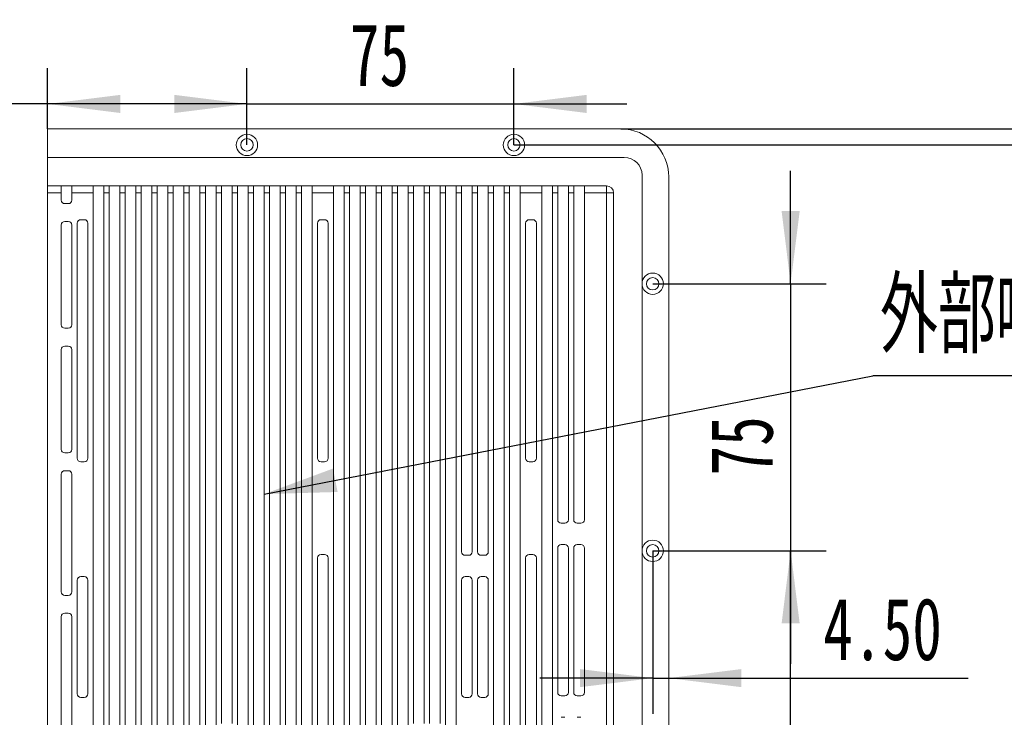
# Model space of a CAD drawing. Header units: millimetres. Extents: x 0 to 658, y -2 to 210.
# Tile 7 of 11: x 218 to 273, y 125 to 164. Entities that reach past the tile are written whole.
import ezdxf

# ---------------------------------------------------------------- set-up
doc = ezdxf.new("R2010")
doc.units = ezdxf.units.MM
doc.layers.add('图框', color=7, linetype='Continuous')
doc.styles.add('SLDTEXTSTYLE0', font='TXT', dxfattribs={"width": 0.7, "bigfont": 'bigfont'})
doc.styles.add('SLDTEXTSTYLE1', font='TXT', dxfattribs={"width": 0.7})
doc.dimstyles.new('SLDDIMSTYLE0', dxfattribs={"dimtxt": 3.5, "dimasz": 4.08, "dimexe": 0, "dimexo": 0.0625, "dimgap": 0.875, "dimtad": 2, "dimlfac": 5, "dimrnd": 1e-09, "dimzin": 12, "dimdsep": 46, "dimtxsty": 'SLDTEXTSTYLE1', "dimsah": 1, "dimcen": 0.09, "dimadec": 0, "dimazin": 3, "dimtfac": 1, "dimtofl": 0, "dimtmove": 0, "dimatfit": 3, "dimfxl": 0, "dimfrac": 2, "dimtolj": 1, "dimtzin": 12, "dimarcsym": 0})
doc.dimstyles.new('SLDDIMSTYLE2', dxfattribs={"dimtxt": 3.5, "dimasz": 4.08, "dimexe": 0, "dimexo": 0.0625, "dimgap": 0.875, "dimtad": 2, "dimlfac": 5, "dimrnd": 1e-09, "dimzin": 12, "dimdsep": 46, "dimtxsty": 'SLDTEXTSTYLE1', "dimsah": 1, "dimcen": 0.09, "dimadec": 0, "dimazin": 3, "dimtfac": 1, "dimtmove": 0, "dimatfit": 0, "dimfxl": 0, "dimfrac": 2, "dimtolj": 1, "dimtzin": 12, "dimarcsym": 0})
doc.dimstyles.new('SLDDIMSTYLE3', dxfattribs={"dimtxt": 3.5, "dimasz": 4.08, "dimexe": 0, "dimexo": 0.0625, "dimgap": 0.875, "dimtad": 2, "dimlfac": 5, "dimrnd": 1e-09, "dimzin": 4, "dimdsep": 46, "dimtxsty": 'SLDTEXTSTYLE1', "dimsah": 1, "dimcen": 0.09, "dimadec": 0, "dimazin": 1, "dimtfac": 1, "dimtmove": 0, "dimatfit": 0, "dimfxl": 0, "dimfrac": 2, "dimtolj": 1, "dimtzin": 12, "dimarcsym": 0})
doc.dimstyles.new('SLDDIMSTYLE7', dxfattribs={"dimtxt": 0.18, "dimasz": 4.08, "dimexe": 0, "dimexo": 0.0625, "dimgap": 0, "dimtad": 0, "dimtih": 1, "dimtoh": 1, "dimdec": 0, "dimrnd": 1e-09, "dimzin": 0, "dimdsep": 46, "dimtxsty": 'Standard', "dimsah": 1, "dimcen": 0.09, "dimadec": 0, "dimazin": 0, "dimtfac": 4.08, "dimtdec": 0, "dimtofl": 0, "dimtmove": 0, "dimatfit": 3, "dimfxl": 0, "dimfrac": 2, "dimtolj": 1, "dimtzin": 0, "dimarcsym": 0})

# ---------------------------------------------------------------- blocks, each defined once
blk = doc.blocks.new('_D_40')
at = {"layer": '图框'}
for p, q in [((230.814, 156.96), (230.814, 161.26)), ((245.814, 156.96), (245.814, 161.26)), ((230.814, 159.26), (224.464, 159.26)), ((230.814, 159.26), (245.814, 159.26)), ((245.814, 159.26), (252.164, 159.26))]:
    blk.add_line(p, q, dxfattribs=at)
for points in [[(230.814, 159.26), (226.734, 159.768), (226.734, 158.752)], [(245.814, 159.26), (249.894, 158.752), (249.894, 159.768)]]:
    blk.add_solid(points, dxfattribs=at)
at = {"layer": '图框', "insert": (236.595, 163.772), "char_height": 3.5, "attachment_point": 1, "style": 'SLDTEXTSTYLE1'}
blk.add_mtext('75', dxfattribs=at)
blk = doc.blocks.new('_D_41')
at = {"layer": '图框'}
for p, q in [((261.364, 149.16), (261.364, 155.51)), ((253.614, 149.16), (263.364, 149.16)), ((261.364, 149.16), (261.364, 134.16)), ((253.614, 134.16), (263.364, 134.16)), ((261.364, 134.16), (261.364, 127.81))]:
    blk.add_line(p, q, dxfattribs=at)
for points in [[(261.364, 149.16), (261.872, 153.24), (260.856, 153.24)], [(261.364, 134.16), (260.856, 130.08), (261.872, 130.08)]]:
    blk.add_solid(points, dxfattribs=at)
at = {"layer": '图框', "insert": (256.852, 138.389), "char_height": 3.5, "attachment_point": 1, "rotation": 90, "style": 'SLDTEXTSTYLE1'}
blk.add_mtext('75', dxfattribs=at)
blk = doc.blocks.new('_D_42')
at = {"layer": '图框'}
for p, q in [((253.614, 134.16), (263.364, 134.16)), ((261.364, 104.16), (261.364, 134.16)), ((253.614, 104.16), (263.364, 104.16))]:
    blk.add_line(p, q, dxfattribs=at)
for points in [[(261.364, 134.16), (260.856, 130.08), (261.872, 130.08)], [(261.364, 104.16), (261.872, 108.24), (260.856, 108.24)]]:
    blk.add_solid(points, dxfattribs=at)
at = {"layer": '图框', "insert": (256.852, 116.37), "char_height": 3.5, "attachment_point": 1, "rotation": 90, "style": 'SLDTEXTSTYLE1'}
blk.add_mtext('150', dxfattribs=at)
blk = doc.blocks.new('_D_44')
at = {"layer": '图框'}
for p, q in [((219.614, 157.86), (219.614, 161.26)), ((230.814, 156.96), (230.814, 161.26)), ((219.614, 159.26), (209.846, 159.26)), ((230.814, 159.26), (219.614, 159.26))]:
    blk.add_line(p, q, dxfattribs=at)
for points in [[(219.614, 159.26), (223.694, 158.752), (223.694, 159.768)], [(230.814, 159.26), (226.734, 159.768), (226.734, 158.752)]]:
    blk.add_solid(points, dxfattribs=at)
at = {"layer": '图框', "insert": (209.846, 163.772), "char_height": 3.5, "attachment_point": 1, "style": 'SLDTEXTSTYLE1'}
blk.add_mtext('56', dxfattribs=at)
blk = doc.blocks.new('_D_45')
at = {"layer": '图框'}
for p, q in [((282.514, 157.86), (282.514, 165.08)), ((251.814, 157.86), (284.514, 157.86)), ((282.514, 156.96), (282.514, 157.86)), ((245.814, 156.96), (284.514, 156.96)), ((282.514, 156.96), (282.514, 150.61))]:
    blk.add_line(p, q, dxfattribs=at)
for points in [[(282.514, 157.86), (283.022, 161.94), (282.006, 161.94)], [(282.514, 156.96), (282.006, 152.88), (283.022, 152.88)]]:
    blk.add_solid(points, dxfattribs=at)
at = {"layer": '图框', "insert": (278.002, 156.933), "char_height": 3.5, "attachment_point": 1, "rotation": 90, "style": 'SLDTEXTSTYLE1'}
blk.add_mtext('4.50', dxfattribs=at)
blk = doc.blocks.new('_D_46')
at = {"layer": '图框'}
for p, q in [((253.614, 134.16), (253.614, 125.01)), ((253.614, 127.01), (247.264, 127.01)), ((253.614, 127.01), (254.514, 127.01)), ((254.514, 127.01), (271.345, 127.01))]:
    blk.add_line(p, q, dxfattribs=at)
for points in [[(253.614, 127.01), (249.534, 127.518), (249.534, 126.502)], [(254.514, 127.01), (258.594, 126.502), (258.594, 127.518)]]:
    blk.add_solid(points, dxfattribs=at)
at = {"layer": '图框', "insert": (263.198, 131.522), "char_height": 3.5, "attachment_point": 1, "style": 'SLDTEXTSTYLE1'}
blk.add_mtext('4.50', dxfattribs=at)
blk = doc.blocks.new('SW_NOTE_3')
at = {"layer": '图框', "color": 0}
blk.add_line((22.459, 0), (0, 0), dxfattribs=at)
at = {"layer": '图框', "color": 0, "insert": (0.391, 5.511), "char_height": 4.23333, "attachment_point": 1, "style": 'SLDTEXTSTYLE0'}
blk.add_mtext('\\M+18A4F\\M+19594喷\\M+18EBD', dxfattribs=at)

msp = doc.modelspace()

# ---------------------------------------------------------------- linework, layer by layer
at = {"color": 7, "linetype": 'Continuous', "lineweight": 15}
for p, q in [((251.81403726, 157.85974716), (219.61403683, 157.85974716)), ((219.61403683, 157.85974716), (219.61403683, 156.25974689)), ((252.01403767, 156.25974689), (219.61403683, 156.25974689)), ((219.61403683, 156.25974689), (219.61403683, 154.65974663)), ((253.01403671, 83.05974756), (253.01403671, 155.25974636)), ((254.51403677, 83.15974627), (254.51403677, 155.15974616)), ((219.61403683, 154.25974582), (219.61403683, 154.65974663)), ((219.61403683, 154.65974663), (220.37403702, 154.65974663)), ((220.37403702, 154.25974582), (220.37403702, 154.65974663)), ((220.97403675, 154.65974663), (220.37403702, 154.65974663)), ((220.97403675, 154.65974663), (222.17403695, 154.65974663)), ((220.97403675, 154.25974582), (220.97403675, 154.65974663)), ((222.17403695, 154.65974663), (222.17403695, 154.25974582)), ((222.77403667, 154.65974663), (222.17403695, 154.65974663)), ((222.77403667, 154.25974582), (222.77403667, 154.65974663)), ((222.77403667, 154.65974663), (223.07403728, 154.65974663)), ((223.07403728, 154.25974582), (223.07403728, 154.65974663)), ((223.67403701, 154.65974663), (223.07403728, 154.65974663)), ((223.67403701, 154.25974582), (223.67403701, 154.65974663)), ((223.67403701, 154.65974663), (223.97403687, 154.65974663)), ((223.97403687, 154.25974582), (223.97403687, 154.65974663)), ((224.57403697, 154.65974663), (223.97403687, 154.65974663)), ((224.57403697, 154.65974663), (224.87403683, 154.65974663)), ((224.57403697, 154.25974582), (224.57403697, 154.65974663)), ((224.87403683, 154.25974582), (224.87403683, 154.65974663)), ((225.47403693, 154.65974663), (224.87403683, 154.65974663)), ((225.47403693, 154.25974582), (225.47403693, 154.65974663)), ((225.47403693, 154.65974663), (225.77403679, 154.65974663)), ((225.77403679, 154.25974582), (225.77403679, 154.65974663)), ((226.37403689, 154.65974663), (225.77403679, 154.65974663)), ((226.37403689, 154.25974582), (226.37403689, 154.65974663)), ((226.37403689, 154.65974663), (226.67403675, 154.65974663)), ((226.67403675, 154.25974582), (226.67403675, 154.65974663)), ((227.27403685, 154.65974663), (226.67403675, 154.65974663)), ((227.27403685, 154.65974663), (227.5740369, 154.65974663)), ((227.27403685, 154.25974582), (227.27403685, 154.65974663)), ((227.5740369, 154.25974582), (227.5740369, 154.65974663)), ((228.174037, 154.65974663), (227.5740369, 154.65974663)), ((228.174037, 154.65974663), (228.47403686, 154.65974663)), ((228.174037, 154.25974582), (228.174037, 154.65974663)), ((228.47403686, 154.25974582), (228.47403686, 154.65974663)), ((229.07403696, 154.65974663), (228.47403686, 154.65974663)), ((229.07403696, 154.25974582), (229.07403696, 154.65974663)), ((229.07403696, 154.65974663), (229.37403692, 154.65974663)), ((229.37403692, 154.25974582), (229.37403692, 154.65974663)), ((229.97403692, 154.65974663), (229.37403692, 154.65974663)), ((229.97403692, 154.65974663), (230.27403692, 154.65974663)), ((229.97403692, 154.25974582), (229.97403692, 154.65974663)), ((230.27403692, 154.25974582), (230.27403692, 154.65974663)), ((230.87403693, 154.65974663), (230.27403692, 154.65974663)), ((230.87403693, 154.25974582), (230.87403693, 154.65974663)), ((230.87403693, 154.65974663), (231.17403693, 154.65974663)), ((231.17403693, 154.25974582), (231.17403693, 154.65974663)), ((231.77403694, 154.65974663), (231.17403693, 154.65974663)), ((231.77403694, 154.65974663), (232.07403689, 154.65974663)), ((231.77403694, 154.25974582), (231.77403694, 154.65974663)), ((232.07403689, 154.25974582), (232.07403689, 154.65974663)), ((232.67403699, 154.65974663), (232.07403689, 154.65974663)), ((232.67403699, 154.25974582), (232.67403699, 154.65974663)), ((232.67403699, 154.65974663), (232.97403685, 154.65974663)), ((232.97403685, 154.25974582), (232.97403685, 154.65974663)), ((233.57403695, 154.65974663), (232.97403685, 154.65974663)), ((233.57403695, 154.25974582), (233.57403695, 154.65974663)), ((233.57403695, 154.65974663), (233.87403682, 154.65974663)), ((233.87403682, 154.25974582), (233.87403682, 154.65974663)), ((234.47403691, 154.65974663), (233.87403682, 154.65974663)), ((234.47403691, 154.25974582), (234.47403691, 154.65974663)), ((234.47403691, 154.65974663), (235.67403674, 154.65974663)), ((235.67403674, 154.25974582), (235.67403674, 154.65974663)), ((236.27403684, 154.65974663), (235.67403674, 154.65974663)), ((236.27403684, 154.65974663), (236.57403707, 154.65974663)), ((236.27403684, 154.25974582), (236.27403684, 154.65974663)), ((236.57403707, 154.25974582), (236.57403707, 154.65974663)), ((237.1740368, 154.65974663), (236.57403707, 154.65974663)), ((237.1740368, 154.25974582), (237.1740368, 154.65974663)), ((237.1740368, 154.65974663), (237.47403666, 154.65974663)), ((237.47403666, 154.25974582), (237.47403666, 154.65974663)), ((238.07403713, 154.65974663), (237.47403666, 154.65974663)), ((238.07403713, 154.25974582), (238.07403713, 154.65974663)), ((238.07403713, 154.65974663), (238.37403699, 154.65974663)), ((238.37403699, 154.25974582), (238.37403699, 154.65974663)), ((238.97403672, 154.65974663), (238.37403699, 154.65974663)), ((238.97403672, 154.65974663), (239.27403658, 154.65974663)), ((238.97403672, 154.25974582), (238.97403672, 154.65974663)), ((239.27403658, 154.25974582), (239.27403658, 154.65974663)), ((239.87403705, 154.65974663), (239.27403658, 154.65974663)), ((239.87403705, 154.65974663), (240.17403692, 154.65974663)), ((239.87403705, 154.25974582), (239.87403705, 154.65974663)), ((240.17403692, 154.25974582), (240.17403692, 154.65974663)), ((240.77403664, 154.65974663), (240.17403692, 154.65974663)), ((240.77403664, 154.65974663), (241.07403725, 154.65974663)), ((240.77403664, 154.25974582), (240.77403664, 154.65974663)), ((241.07403725, 154.25974582), (241.07403725, 154.65974663)), ((241.67403698, 154.65974663), (241.07403725, 154.65974663)), ((241.67403698, 154.25974582), (241.67403698, 154.65974663)), ((241.67403698, 154.65974663), (241.97403684, 154.65974663)), ((241.97403684, 154.25974582), (241.97403684, 154.65974663)), ((242.57403657, 154.65974663), (241.97403684, 154.65974663)), ((242.57403657, 154.65974663), (242.87403717, 154.65974663)), ((242.57403657, 154.25974582), (242.57403657, 154.65974663)), ((242.87403717, 154.25974582), (242.87403717, 154.65974663)), ((243.47403764, 154.65974663), (242.87403717, 154.65974663)), ((243.47403764, 154.65974663), (243.77403676, 154.65974663)), ((243.47403764, 154.25974582), (243.47403764, 154.65974663)), ((243.77403676, 154.25974582), (243.77403676, 154.65974663)), ((244.37403649, 154.65974663), (243.77403676, 154.65974663)), ((244.37403649, 154.65974663), (244.6740371, 154.65974663)), ((244.37403649, 154.25974582), (244.37403649, 154.65974663)), ((244.6740371, 154.25974582), (244.6740371, 154.65974663)), ((245.27403682, 154.65974663), (244.6740371, 154.65974663)), ((245.27403682, 154.25974582), (245.27403682, 154.65974663)), ((245.27403682, 154.65974663), (245.57403743, 154.65974663)), ((245.57403743, 154.25974582), (245.57403743, 154.65974663)), ((246.17403716, 154.65974663), (245.57403743, 154.65974663)), ((246.17403716, 154.65974663), (247.37403661, 154.65974663)), ((246.17403716, 154.25974582), (246.17403716, 154.65974663)), ((247.37403661, 154.25974582), (247.37403661, 154.65974663)), ((247.97403633, 154.65974663), (247.37403661, 154.65974663)), ((247.97403633, 154.25974582), (247.97403633, 154.65974663)), ((247.97403633, 154.65974663), (248.27403694, 154.65974663)), ((248.27403694, 154.25974582), (248.27403694, 154.65974663)), ((248.87403667, 154.65974663), (248.27403694, 154.65974663)), ((248.87403667, 154.65974663), (249.17403727, 154.65974663)), ((248.87403667, 154.25974582), (248.87403667, 154.65974663)), ((249.17403727, 154.25974582), (249.17403727, 154.65974663)), ((249.774037, 154.65974663), (249.17403727, 154.65974663)), ((249.774037, 154.65974663), (251.01403713, 154.65974663)), ((249.774037, 154.25974582), (249.774037, 154.65974663)), ((251.01403713, 154.25974582), (251.01403713, 154.65974663)), ((219.61403683, 154.25974582), (219.61403683, 84.05974661)), ((220.37403702, 154.25974582), (219.61403683, 154.25974582)), ((220.37403702, 153.8597465), (220.37403702, 154.25974582)), ((222.17403695, 154.25974582), (220.97403675, 154.25974582)), ((220.97403675, 153.8597465), (220.97403675, 154.25974582)), ((222.17403695, 154.25974582), (222.17403695, 84.05974661)), ((222.77403667, 84.05974661), (222.77403667, 154.25974582)), ((223.07403728, 154.25974582), (222.77403667, 154.25974582)), ((223.07403728, 84.05974661), (223.07403728, 154.25974582)), ((223.67403701, 84.05974661), (223.67403701, 154.25974582)), ((223.97403687, 154.25974582), (223.67403701, 154.25974582)), ((223.97403687, 122.85974626), (223.97403687, 154.25974582)), ((224.87403683, 154.25974582), (224.57403697, 154.25974582)), ((224.57403697, 122.85974626), (224.57403697, 154.25974582)), ((224.87403683, 84.05974661), (224.87403683, 154.25974582)), ((225.47403693, 84.05974661), (225.47403693, 154.25974582)), ((225.77403679, 154.25974582), (225.47403693, 154.25974582)), ((225.77403679, 84.05974661), (225.77403679, 154.25974582)), ((226.37403689, 84.05974661), (226.37403689, 154.25974582)), ((226.67403675, 154.25974582), (226.37403689, 154.25974582)), ((226.67403675, 84.05974661), (226.67403675, 154.25974582)), ((227.5740369, 154.25974582), (227.27403685, 154.25974582)), ((227.27403685, 84.05974661), (227.27403685, 154.25974582)), ((227.5740369, 84.05974661), (227.5740369, 154.25974582)), ((228.174037, 84.05974661), (228.174037, 154.25974582)), ((228.47403686, 154.25974582), (228.174037, 154.25974582)), ((228.47403686, 84.05974661), (228.47403686, 154.25974582)), ((229.07403696, 84.05974661), (229.07403696, 154.25974582)), ((229.37403692, 154.25974582), (229.07403696, 154.25974582)), ((229.37403692, 124.45974652), (229.37403692, 154.25974582)), ((229.97403692, 124.45974652), (229.97403692, 154.25974582)), ((230.27403692, 154.25974582), (229.97403692, 154.25974582)), ((230.27403692, 84.05974661), (230.27403692, 154.25974582)), ((230.87403693, 84.05974661), (230.87403693, 154.25974582)), ((231.17403693, 154.25974582), (230.87403693, 154.25974582)), ((231.17403693, 84.05974661), (231.17403693, 154.25974582)), ((231.77403694, 84.05974661), (231.77403694, 154.25974582)), ((232.07403689, 154.25974582), (231.77403694, 154.25974582)), ((232.07403689, 84.05974661), (232.07403689, 154.25974582)), ((232.67403699, 84.05974661), (232.67403699, 154.25974582)), ((232.97403685, 154.25974582), (232.67403699, 154.25974582)), ((232.97403685, 84.05974661), (232.97403685, 154.25974582)), ((233.57403695, 84.05974661), (233.57403695, 154.25974582)), ((233.87403682, 154.25974582), (233.57403695, 154.25974582)), ((233.87403682, 84.05974661), (233.87403682, 154.25974582)), ((234.47403691, 84.05974661), (234.47403691, 154.25974582)), ((235.67403674, 154.25974582), (234.47403691, 154.25974582)), ((235.67403674, 84.05974661), (235.67403674, 154.25974582)), ((236.27403684, 84.05974661), (236.27403684, 154.25974582)), ((236.57403707, 154.25974582), (236.27403684, 154.25974582)), ((236.57403707, 84.05974661), (236.57403707, 154.25974582)), ((237.1740368, 84.05974661), (237.1740368, 154.25974582)), ((237.47403666, 154.25974582), (237.1740368, 154.25974582)), ((237.47403666, 84.05974661), (237.47403666, 154.25974582)), ((238.07403713, 84.05974661), (238.07403713, 154.25974582)), ((238.37403699, 154.25974582), (238.07403713, 154.25974582)), ((238.37403699, 84.05974661), (238.37403699, 154.25974582)), ((239.27403658, 154.25974582), (238.97403672, 154.25974582)), ((238.97403672, 84.05974661), (238.97403672, 154.25974582)), ((239.27403658, 84.05974661), (239.27403658, 154.25974582)), ((240.17403692, 154.25974582), (239.87403705, 154.25974582)), ((239.87403705, 84.05974661), (239.87403705, 154.25974582)), ((240.17403692, 124.45974652), (240.17403692, 154.25974582)), ((240.77403664, 124.45974652), (240.77403664, 154.25974582)), ((241.07403725, 154.25974582), (240.77403664, 154.25974582)), ((241.07403725, 124.45974652), (241.07403725, 154.25974582)), ((241.67403698, 124.45974652), (241.67403698, 154.25974582)), ((241.97403684, 154.25974582), (241.67403698, 154.25974582)), ((241.97403684, 84.05974661), (241.97403684, 154.25974582)), ((242.57403657, 84.05974661), (242.57403657, 154.25974582)), ((242.87403717, 154.25974582), (242.57403657, 154.25974582)), ((242.87403717, 134.10974634), (242.87403717, 154.25974582)), ((243.77403676, 154.25974582), (243.47403764, 154.25974582)), ((243.47403764, 134.10974634), (243.47403764, 154.25974582)), ((243.77403676, 134.10974634), (243.77403676, 154.25974582)), ((244.6740371, 154.25974582), (244.37403649, 154.25974582)), ((244.37403649, 134.10974634), (244.37403649, 154.25974582)), ((244.6740371, 84.05974661), (244.6740371, 154.25974582)), ((245.27403682, 84.05974661), (245.27403682, 154.25974582)), ((245.57403743, 154.25974582), (245.27403682, 154.25974582)), ((245.57403743, 84.05974661), (245.57403743, 154.25974582)), ((247.37403661, 154.25974582), (246.17403716, 154.25974582)), ((246.17403716, 84.05974661), (246.17403716, 154.25974582)), ((247.37403661, 84.05974661), (247.37403661, 154.25974582)), ((247.97403633, 84.05974661), (247.97403633, 154.25974582)), ((248.27403694, 154.25974582), (247.97403633, 154.25974582)), ((248.27403694, 135.90974645), (248.27403694, 154.25974582)), ((248.87403667, 135.90974645), (248.87403667, 154.25974582)), ((249.17403727, 154.25974582), (248.87403667, 154.25974582)), ((249.17403727, 135.90974645), (249.17403727, 154.25974582)), ((249.774037, 135.90974645), (249.774037, 154.25974582)), ((251.01403713, 154.25974582), (249.774037, 154.25974582)), ((251.01403713, 84.05974661), (251.01403713, 154.25974582)), ((251.01403713, 154.25974582), (251.41403645, 154.25974582)), ((251.41403645, 154.25974582), (251.41403645, 84.05974661)), ((220.77403709, 153.6597461), (220.57403668, 153.6597461)), ((221.47403702, 152.75974576), (221.67403668, 152.75974576)), ((234.97403681, 152.75974576), (235.17403684, 152.75974576)), ((246.67403668, 152.75974576), (246.87403708, 152.75974576)), ((220.37403702, 146.85974647), (220.37403702, 152.45974664)), ((220.57403668, 152.65974705), (220.77403709, 152.65974705)), ((220.97403675, 146.85974647), (220.97403675, 152.45974664)), ((221.27403661, 139.35974645), (221.27403661, 152.55974685)), ((221.87403708, 139.35974645), (221.87403708, 152.55974685)), ((234.77403678, 139.35974645), (234.77403678, 152.55974685)), ((235.37403688, 139.35974645), (235.37403688, 152.55974685)), ((246.47403627, 139.35974645), (246.47403627, 152.55974685)), ((247.07403749, 139.35974645), (247.07403749, 152.55974685)), ((220.77403709, 146.65974681), (220.57403668, 146.65974681)), ((220.57403668, 145.65974627), (220.77403709, 145.65974627)), ((220.37403702, 139.85974644), (220.37403702, 145.45974661)), ((220.97403675, 139.85974644), (220.97403675, 145.45974661)), ((220.77403709, 139.65974641), (220.57403668, 139.65974641)), ((221.47403702, 139.15974642), (221.67403668, 139.15974642)), ((234.97403681, 139.15974642), (235.17403684, 139.15974642)), ((246.67403668, 139.15974642), (246.87403708, 139.15974642)), ((220.37403702, 131.85974662), (220.37403702, 138.45974644)), ((220.57403668, 138.65974643), (220.77403709, 138.65974643)), ((220.97403675, 131.85974662), (220.97403675, 138.45974644)), ((248.47403735, 135.70974641), (248.67403626, 135.70974641)), ((249.37403619, 135.70974641), (249.5740366, 135.70974641)), ((248.47403735, 134.5097464), (248.67403626, 134.5097464)), ((249.37403619, 134.5097464), (249.5740366, 134.5097464)), ((234.97403681, 133.95974641), (235.17403684, 133.95974641)), ((243.07403683, 133.9097463), (243.27403724, 133.9097463)), ((243.97403717, 133.9097463), (244.17403757, 133.9097463)), ((246.67403668, 133.95974641), (246.87403708, 133.95974641)), ((248.27403694, 126.20974635), (248.27403694, 134.30974637)), ((248.87403667, 126.20974635), (248.87403667, 134.30974637)), ((249.17403727, 126.20974635), (249.17403727, 134.30974637)), ((249.774037, 126.20974635), (249.774037, 134.30974637)), ((234.77403678, 104.55974792), (234.77403678, 133.75974637)), ((235.37403688, 104.55974792), (235.37403688, 133.75974637)), ((246.47403627, 104.55974792), (246.47403627, 133.75974637)), ((247.07403749, 104.55974792), (247.07403749, 133.75974637)), ((221.27403661, 126.12974648), (221.27403661, 132.50974645)), ((221.47403702, 132.70974648), (221.67403668, 132.70974648)), ((221.87403708, 126.12974648), (221.87403708, 132.50974645)), ((242.87403717, 126.12974648), (242.87403717, 132.50974645)), ((243.07403683, 132.70974648), (243.27403724, 132.70974648)), ((243.47403764, 126.12974648), (243.47403764, 132.50974645)), ((243.77403676, 126.12974648), (243.77403676, 132.50974645)), ((243.97403717, 132.70974648), (244.17403757, 132.70974648)), ((244.37403649, 126.12974648), (244.37403649, 132.50974645)), ((220.77403709, 131.65974621), (220.57403668, 131.65974621)), ((220.57403668, 130.65974642), (220.77403709, 130.65974642)), ((220.37403702, 123.8597468), (220.37403702, 130.45974676)), ((220.97403675, 123.8597468), (220.97403675, 130.45974676)), ((221.47403702, 125.92974608), (221.67403668, 125.92974608)), ((243.07403683, 125.92974608), (243.27403724, 125.92974608)), ((243.97403717, 125.92974608), (244.17403757, 125.92974608)), ((248.47403735, 126.00974669), (248.67403626, 126.00974669)), ((249.37403619, 126.00974669), (249.5740366, 126.00974669)), ((248.47403735, 124.80974649), (248.67403626, 124.80974649)), ((249.37403619, 124.80974649), (249.5740366, 124.80974649))]:
    msp.add_line(p, q, dxfattribs=at)
for centre, radius in [((230.81403692, 156.95974644), 0.6), ((230.81403692, 156.95974644), 0.35), ((245.81403692, 156.95974644), 0.6), ((245.81403692, 156.95974644), 0.35), ((253.61403692, 149.15974644), 0.6), ((253.61403692, 149.15974644), 0.35), ((253.61403692, 134.15974644), 0.6), ((253.61403692, 134.15974644), 0.35)]:
    msp.add_circle(centre, radius, dxfattribs=at)
for centre, radius, start, end in [((251.81403692, 155.15974644), 2.7, 0, 90), ((252.01403692, 155.25974644), 1, 0, 90), ((251.01403692, 154.25974644), 0.4, 0, 90), ((220.57403692, 153.85974644), 0.2, 180, 270), ((220.77403692, 153.85974644), 0.2, 270, 0), ((221.47403692, 152.55974644), 0.2, 90, 180), ((221.67403692, 152.55974644), 0.2, 0, 90), ((234.97403692, 152.55974644), 0.2, 90, 180), ((235.17403692, 152.55974644), 0.2, 0, 90), ((246.67403692, 152.55974644), 0.2, 90, 180), ((246.87403692, 152.55974644), 0.2, 0, 90), ((220.57403692, 152.45974644), 0.2, 90, 180), ((220.77403692, 152.45974644), 0.2, 0, 90), ((220.57403692, 146.85974644), 0.2, 180, 270), ((220.77403692, 146.85974644), 0.2, 270, 0), ((220.57403692, 145.45974644), 0.2, 90, 180), ((220.77403692, 145.45974644), 0.2, 0, 90), ((220.57403692, 139.85974644), 0.2, 180, 270), ((220.77403692, 139.85974644), 0.2, 270, 0), ((221.47403692, 139.35974644), 0.2, 180, 270), ((221.67403692, 139.35974644), 0.2, 270, 0), ((234.97403692, 139.35974644), 0.2, 180, 270), ((235.17403692, 139.35974644), 0.2, 270, 0), ((246.67403692, 139.35974644), 0.2, 180, 270), ((246.87403692, 139.35974644), 0.2, 270, 0), ((220.57403692, 138.45974644), 0.2, 90, 180), ((220.77403692, 138.45974644), 0.2, 0, 90), ((248.47403692, 135.90974644), 0.2, 180, 270), ((248.67403692, 135.90974644), 0.2, 270, 0), ((249.37403692, 135.90974644), 0.2, 180, 270), ((249.57403692, 135.90974644), 0.2, 270, 0), ((248.47403692, 134.30974644), 0.2, 90, 180), ((248.67403692, 134.30974644), 0.2, 0, 90), ((249.37403692, 134.30974644), 0.2, 90, 180), ((249.57403692, 134.30974644), 0.2, 0, 90), ((234.97403692, 133.75974644), 0.2, 90, 180), ((235.17403692, 133.75974644), 0.2, 0, 90), ((243.07403692, 134.10974644), 0.2, 180, 270), ((243.27403692, 134.10974644), 0.2, 270, 0), ((243.97403692, 134.10974644), 0.2, 180, 270), ((244.17403692, 134.10974644), 0.2, 270, 0), ((246.67403692, 133.75974644), 0.2, 90, 180), ((246.87403692, 133.75974644), 0.2, 0, 90), ((221.47403692, 132.50974644), 0.2, 90, 180), ((221.67403692, 132.50974644), 0.2, 0, 90), ((243.07403692, 132.50974644), 0.2, 90, 180), ((243.27403692, 132.50974644), 0.2, 0, 90), ((243.97403692, 132.50974644), 0.2, 90, 180), ((244.17403692, 132.50974644), 0.2, 0, 90), ((220.57403692, 131.85974644), 0.2, 180, 270), ((220.77403692, 131.85974644), 0.2, 270, 0), ((220.57403692, 130.45974644), 0.2, 90, 180), ((220.77403692, 130.45974644), 0.2, 0, 90), ((248.47403692, 126.20974644), 0.2, 180, 270), ((248.67403692, 126.20974644), 0.2, 270, 0), ((249.37403692, 126.20974644), 0.2, 180, 270), ((249.57403692, 126.20974644), 0.2, 270, 0), ((221.47403692, 126.12974644), 0.2, 180, 270), ((221.67403692, 126.12974644), 0.2, 270, 0), ((243.07403692, 126.12974644), 0.2, 180, 270), ((243.27403692, 126.12974644), 0.2, 270, 0), ((243.97403692, 126.12974644), 0.2, 180, 270), ((244.17403692, 126.12974644), 0.2, 270, 0)]:
    msp.add_arc(centre, radius, start, end, dxfattribs=at)

# ---------------------------------------------------------------- block references
at = {"layer": '图框'}
msp.add_blockref('SW_NOTE_3', (265.98873072, 143.98248302), dxfattribs=at)

# ---------------------------------------------------------------- dimensions: what is measured, and where the dimension line sits
for base, p1, p2, dimstyle, picture, middle in [((282.51403692, 157.85974644), (245.81403692, 156.95974644), (251.81403692, 157.85974644), 'SLDDIMSTYLE3', '_D_45', (282.51403692, 161.00663155)), ((261.36393521, 134.15974644), (253.61403692, 149.15974644), (253.61403692, 134.15974644), 'SLDDIMSTYLE2', '_D_41', (261.36393521, 140.42593212)), ((261.36393521, 134.15974644), (253.61403692, 104.15974644), (253.61403692, 134.15974644), 'SLDDIMSTYLE0', '_D_42', (261.36393521, 119.42485222))]:
    dim = msp.add_linear_dim(base=base, p1=p1, p2=p2, angle=90, dimstyle=dimstyle, dxfattribs=at)
    dim.commit()
    dim.dimension.update_dxf_attribs({"geometry": picture, "text_midpoint": middle, "dimtype": 160})
for base, p1, p2, dimstyle, picture, middle in [((219.61403692, 159.25993234), (230.81403692, 156.95974644), (219.61403692, 157.85974644), 'SLDDIMSTYLE0', '_D_44', (211.88305952, 159.25993234)), ((245.81403692, 159.25993234), (230.81403692, 156.95974644), (245.81403692, 156.95974644), 'SLDDIMSTYLE2', '_D_40', (238.63162123, 159.25993234)), ((254.51403692, 127.01015923), (253.61403692, 134.15974644), (254.51403692, 155.15974644), 'SLDDIMSTYLE3', '_D_46', (267.27133136, 127.01015923))]:
    dim = msp.add_linear_dim(base=base, p1=p1, p2=p2, dimstyle=dimstyle, dxfattribs=at)
    dim.commit()
    dim.dimension.update_dxf_attribs({"geometry": picture, "text_midpoint": middle, "dimtype": 160})

# ---------------------------------------------------------------- leaders
msp.add_leader([(231.77403692, 137.3462685), (265.98873072, 143.98248302)], dimstyle='SLDDIMSTYLE7', dxfattribs=at)

doc.saveas('drawing.dxf')
